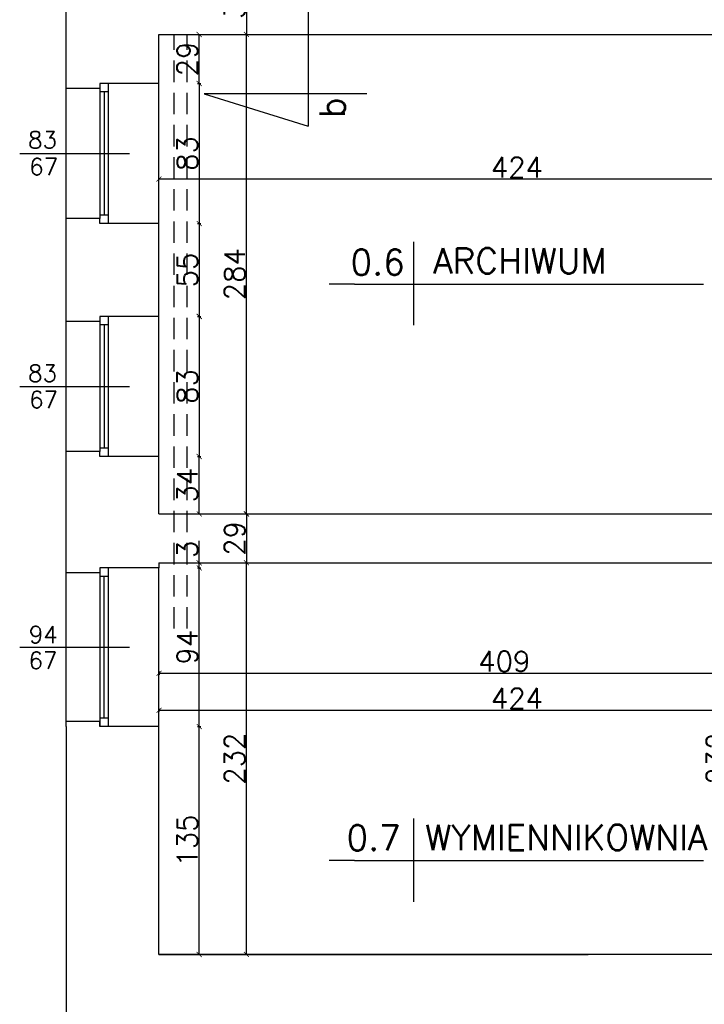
# Model space of a CAD drawing. Header units: millimetres. Extents: x -155361 to 49141, y -33787 to 6941.
# Tile 15 of 44: x -27476 to -27071, y 4684 to 5267. Entities that reach past the tile are written whole.
import ezdxf

# ---------------------------------------------------------------- set-up
doc = ezdxf.new("R2010")
doc.units = ezdxf.units.MM
doc.linetypes.add('DASHED', pattern=[19.05, 12.7, -6.35])
doc.styles.add('Opisowy', font='txt.shx')
doc.styles.get("Standard").update_dxf_attribs({"font": 'txt.shx'})
doc.dimstyles.new('ISO-25', dxfattribs={"dimtxt": 12, "dimasz": 3, "dimexe": 1, "dimexo": 1, "dimgap": 1, "dimtad": 1, "dimdec": 0, "dimtxsty": 'Opisowy', "dimblk": 'ARCHTICK', "dimcen": 2.5, "dimadec": 0, "dimazin": 0, "dimtfac": 1, "dimtdec": 0, "dimtmove": 0, "dimatfit": 3, "dimldrblk": 'ARCHTICK', "dimfxl": 1, "dimfxlon": 1, "dimarcsym": 0})

# ---------------------------------------------------------------- blocks, each defined once
blk = doc.blocks.new('_ArchTick')
at = {"color": 0, "linetype": 'ByBlock', "const_width": 0.15}
blk.add_lwpolyline([(-0.5, -0.5), (0.5, 0.5)], dxfattribs=at)
blk = doc.blocks.new('*D11538')
at = {"color": 0, "lineweight": -2}
for p, q in [((-27343.13, 5297.41), (-27341.13, 5297.41)), ((-27342.13, 5297.41), (-27342.13, 5258.41)), ((-27343.13, 5258.41), (-27341.13, 5258.41))]:
    blk.add_line(p, q, dxfattribs=at)
at = {"layer": 'Defpoints', "color": 0}
for p in [(-27396.13, 5297.41), (-27396.13, 5258.41), (-27342.13, 5258.41)]:
    blk.add_point(p, dxfattribs=at)
at = {"color": 0, "lineweight": -2, "xscale": 3, "yscale": 3, "zscale": 3}
for p, rotation in [((-27342.13, 5297.41), 90), ((-27342.13, 5258.41), -90.00000000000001)]:
    blk.add_blockref('_ArchTick', p, dxfattribs=dict(at, rotation=rotation))
at = {"color": 0, "insert": (-27349.13, 5277.91), "char_height": 12, "attachment_point": 5, "rotation": 90, "style": 'Opisowy'}
blk.add_mtext('39', dxfattribs=at)
blk = doc.blocks.new('*D11539')
at = {"color": 0, "lineweight": -2}
for p, q in [((-27343.13, 4974.41), (-27343.13, 4974.41)), ((-27342.13, 4974.41), (-27342.13, 4945.41)), ((-27343.13, 4945.41), (-27343.13, 4945.41))]:
    blk.add_line(p, q, dxfattribs=at)
at = {"layer": 'Defpoints', "color": 0}
for p in [(-27342.13, 4974.41), (-27342.13, 4945.41), (-27342.13, 4945.41)]:
    blk.add_point(p, dxfattribs=at)
at = {"color": 0, "lineweight": -2, "xscale": 3, "yscale": 3, "zscale": 3}
for p, rotation in [((-27342.13, 4974.41), 90), ((-27342.13, 4945.41), -90.00000000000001)]:
    blk.add_blockref('_ArchTick', p, dxfattribs=dict(at, rotation=rotation))
at = {"color": 0, "insert": (-27349.13, 4959.91), "char_height": 12, "attachment_point": 5, "rotation": 90, "style": 'Opisowy'}
blk.add_mtext('29', dxfattribs=at)
blk = doc.blocks.new('*D11540')
at = {"color": 0, "lineweight": -2}
for p, q in [((-27371.09, 5258.41), (-27369.09, 5258.41)), ((-27370.09, 5229.41), (-27370.09, 5258.41)), ((-27371.09, 5229.41), (-27369.09, 5229.41))]:
    blk.add_line(p, q, dxfattribs=at)
at = {"layer": 'Defpoints', "color": 0}
for p in [(-27393.93, 5258.41), (-27370.09, 5258.41), (-27393.93, 5229.41)]:
    blk.add_point(p, dxfattribs=at)
at = {"color": 0, "lineweight": -2, "xscale": 3, "yscale": 3, "zscale": 3}
for p, rotation in [((-27370.09, 5258.41), 90), ((-27370.09, 5229.41), -90.00000000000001)]:
    blk.add_blockref('_ArchTick', p, dxfattribs=dict(at, rotation=rotation))
at = {"color": 0, "insert": (-27377.09, 5243.91), "char_height": 12, "attachment_point": 5, "rotation": 90, "style": 'Opisowy'}
blk.add_mtext('29', dxfattribs=at)
blk = doc.blocks.new('*D11541')
at = {"color": 0, "lineweight": -2}
for p, q in [((-27371.09, 5229.41), (-27369.09, 5229.41)), ((-27370.09, 5229.41), (-27370.09, 5146.41)), ((-27371.09, 5146.41), (-27369.09, 5146.41))]:
    blk.add_line(p, q, dxfattribs=at)
at = {"layer": 'Defpoints', "color": 0}
for p in [(-27393.93, 5229.41), (-27393.93, 5146.41), (-27370.09, 5146.41)]:
    blk.add_point(p, dxfattribs=at)
at = {"color": 0, "lineweight": -2, "xscale": 3, "yscale": 3, "zscale": 3}
for p, rotation in [((-27370.09, 5229.41), 90), ((-27370.09, 5146.41), -90.00000000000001)]:
    blk.add_blockref('_ArchTick', p, dxfattribs=dict(at, rotation=rotation))
at = {"color": 0, "insert": (-27377.09, 5187.91), "char_height": 12, "attachment_point": 5, "rotation": 90, "style": 'Opisowy'}
blk.add_mtext('83', dxfattribs=at)
blk = doc.blocks.new('*D11542')
at = {"color": 0, "lineweight": -2}
for p, q in [((-27371.09, 5146.41), (-27369.09, 5146.41)), ((-27370.09, 5146.41), (-27370.09, 5091.41)), ((-27371.09, 5091.41), (-27369.09, 5091.41))]:
    blk.add_line(p, q, dxfattribs=at)
at = {"layer": 'Defpoints', "color": 0}
for p in [(-27393.93, 5146.41), (-27393.93, 5091.41), (-27370.09, 5091.41)]:
    blk.add_point(p, dxfattribs=at)
at = {"color": 0, "lineweight": -2, "xscale": 3, "yscale": 3, "zscale": 3}
for p, rotation in [((-27370.09, 5146.41), 90), ((-27370.09, 5091.41), -90.00000000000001)]:
    blk.add_blockref('_ArchTick', p, dxfattribs=dict(at, rotation=rotation))
at = {"color": 0, "insert": (-27377.09, 5118.91), "char_height": 12, "attachment_point": 5, "rotation": 90, "style": 'Opisowy'}
blk.add_mtext('55', dxfattribs=at)
blk = doc.blocks.new('*D11543')
at = {"color": 0, "lineweight": -2}
for p, q in [((-27371.09, 5091.41), (-27369.09, 5091.41)), ((-27370.09, 5091.41), (-27370.09, 5008.41)), ((-27371.09, 5008.41), (-27369.09, 5008.41))]:
    blk.add_line(p, q, dxfattribs=at)
at = {"layer": 'Defpoints', "color": 0}
for p in [(-27393.93, 5091.41), (-27393.93, 5008.41), (-27370.09, 5008.41)]:
    blk.add_point(p, dxfattribs=at)
at = {"color": 0, "lineweight": -2, "xscale": 3, "yscale": 3, "zscale": 3}
for p, rotation in [((-27370.09, 5091.41), 90), ((-27370.09, 5008.41), -90.00000000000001)]:
    blk.add_blockref('_ArchTick', p, dxfattribs=dict(at, rotation=rotation))
at = {"color": 0, "insert": (-27377.09, 5049.91), "char_height": 12, "attachment_point": 5, "rotation": 90, "style": 'Opisowy'}
blk.add_mtext('83', dxfattribs=at)
blk = doc.blocks.new('*D11544')
at = {"color": 0, "lineweight": -2}
for p, q in [((-27371.09, 5008.41), (-27369.09, 5008.41)), ((-27370.09, 4974.41), (-27370.09, 5008.41)), ((-27371.09, 4974.41), (-27369.09, 4974.41))]:
    blk.add_line(p, q, dxfattribs=at)
at = {"layer": 'Defpoints', "color": 0}
for p in [(-27393.93, 5008.41), (-27370.09, 5008.41), (-27393.93, 4974.41)]:
    blk.add_point(p, dxfattribs=at)
at = {"color": 0, "lineweight": -2, "xscale": 3, "yscale": 3, "zscale": 3}
for p, rotation in [((-27370.09, 5008.41), 90), ((-27370.09, 4974.41), -90.00000000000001)]:
    blk.add_blockref('_ArchTick', p, dxfattribs=dict(at, rotation=rotation))
at = {"color": 0, "insert": (-27377.09, 4991.41), "char_height": 12, "attachment_point": 5, "rotation": 90, "style": 'Opisowy'}
blk.add_mtext('34', dxfattribs=at)
blk = doc.blocks.new('*D11545')
at = {"color": 0, "lineweight": -2}
for p, q in [((-27370.09, 4945.41), (-27370.09, 4958.41)), ((-27371.09, 4945.41), (-27369.09, 4945.41)), ((-27371.09, 4942.41), (-27369.09, 4942.41)), ((-27370.09, 4942.41), (-27370.09, 4945.41))]:
    blk.add_line(p, q, dxfattribs=at)
at = {"layer": 'Defpoints', "color": 0}
for p in [(-27393.93, 4945.41), (-27393.93, 4942.41), (-27370.09, 4945.41)]:
    blk.add_point(p, dxfattribs=at)
at = {"color": 0, "lineweight": -2, "xscale": 3, "yscale": 3, "zscale": 3}
for p, rotation in [((-27370.09, 4945.41), 90), ((-27370.09, 4942.41), -90.00000000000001)]:
    blk.add_blockref('_ArchTick', p, dxfattribs=dict(at, rotation=rotation))
at = {"color": 0, "insert": (-27377.09, 4953.41), "char_height": 12, "attachment_point": 5, "rotation": 90, "style": 'Opisowy'}
blk.add_mtext('3', dxfattribs=at)
blk = doc.blocks.new('*D11546')
at = {"color": 0, "lineweight": -2}
for p, q in [((-27371.09, 4942.41), (-27369.09, 4942.41)), ((-27370.09, 4848.41), (-27370.09, 4942.41)), ((-27371.09, 4848.41), (-27369.09, 4848.41))]:
    blk.add_line(p, q, dxfattribs=at)
at = {"layer": 'Defpoints', "color": 0}
for p in [(-27393.93, 4942.41), (-27370.09, 4942.41), (-27393.93, 4848.41)]:
    blk.add_point(p, dxfattribs=at)
at = {"color": 0, "lineweight": -2, "xscale": 3, "yscale": 3, "zscale": 3}
for p, rotation in [((-27370.09, 4942.41), 90), ((-27370.09, 4848.41), -90.00000000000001)]:
    blk.add_blockref('_ArchTick', p, dxfattribs=dict(at, rotation=rotation))
at = {"color": 0, "insert": (-27377.09, 4895.41), "char_height": 12, "attachment_point": 5, "rotation": 90, "style": 'Opisowy'}
blk.add_mtext('94', dxfattribs=at)
blk = doc.blocks.new('*D11547')
at = {"color": 0, "lineweight": -2}
for p, q in [((-27371.09, 4848.41), (-27369.09, 4848.41)), ((-27370.09, 4713.41), (-27370.09, 4848.41)), ((-27371.09, 4713.41), (-27369.09, 4713.41))]:
    blk.add_line(p, q, dxfattribs=at)
at = {"layer": 'Defpoints', "color": 0}
for p in [(-27393.93, 4848.41), (-27370.09, 4848.41), (-27393.93, 4713.41)]:
    blk.add_point(p, dxfattribs=at)
at = {"color": 0, "lineweight": -2, "xscale": 3, "yscale": 3, "zscale": 3}
for p, rotation in [((-27370.09, 4848.41), 90), ((-27370.09, 4713.41), -90.00000000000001)]:
    blk.add_blockref('_ArchTick', p, dxfattribs=dict(at, rotation=rotation))
at = {"color": 0, "insert": (-27377.09, 4780.91), "char_height": 12, "attachment_point": 5, "rotation": 90, "style": 'Opisowy'}
blk.add_mtext('135', dxfattribs=at)
blk = doc.blocks.new('*D11548')
at = {"color": 0, "lineweight": -2}
for p, q in [((-27393.9, 4857.07), (-27393.9, 4859.07)), ((-27393.9, 4858.07), (-26969.9, 4858.07)), ((-26969.9, 4857.07), (-26969.9, 4859.07))]:
    blk.add_line(p, q, dxfattribs=at)
at = {"layer": 'Defpoints', "color": 0}
for p in [(-26969.9, 4858.07), (-27393.9, 4848.11), (-26969.9, 4848.11)]:
    blk.add_point(p, dxfattribs=at)
at = {"color": 0, "lineweight": -2, "xscale": 3, "yscale": 3, "zscale": 3, "rotation": 180}
blk.add_blockref('_ArchTick', (-27393.9, 4858.07), dxfattribs=at)
at = {"color": 0, "lineweight": -2, "xscale": 3, "yscale": 3, "zscale": 3}
blk.add_blockref('_ArchTick', (-26969.9, 4858.07), dxfattribs=at)
at = {"color": 0, "insert": (-27181.9, 4865.07), "char_height": 12, "attachment_point": 5, "style": 'Opisowy'}
blk.add_mtext('424', dxfattribs=at)
blk = doc.blocks.new('*D11549')
at = {"color": 0, "lineweight": -2}
for p, q in [((-27343.13, 4945.41), (-27341.13, 4945.41)), ((-27342.13, 4713.41), (-27342.13, 4945.41)), ((-27343.13, 4713.41), (-27341.13, 4713.41))]:
    blk.add_line(p, q, dxfattribs=at)
at = {"layer": 'Defpoints', "color": 0}
for p in [(-27393.93, 4945.41), (-27342.13, 4945.41), (-27393.93, 4713.41)]:
    blk.add_point(p, dxfattribs=at)
at = {"color": 0, "lineweight": -2, "xscale": 3, "yscale": 3, "zscale": 3}
for p, rotation in [((-27342.13, 4945.41), 90), ((-27342.13, 4713.41), -90.00000000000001)]:
    blk.add_blockref('_ArchTick', p, dxfattribs=dict(at, rotation=rotation))
at = {"color": 0, "insert": (-27349.13, 4829.41), "char_height": 12, "attachment_point": 5, "rotation": 90, "style": 'Opisowy'}
blk.add_mtext('232', dxfattribs=at)
blk = doc.blocks.new('*D11550')
at = {"color": 0, "lineweight": -2}
for p, q in [((-27343.13, 5258.41), (-27341.13, 5258.41)), ((-27342.13, 4974.41), (-27342.13, 5258.41)), ((-27343.13, 4974.41), (-27341.13, 4974.41))]:
    blk.add_line(p, q, dxfattribs=at)
at = {"layer": 'Defpoints', "color": 0}
for p in [(-27393.93, 5258.41), (-27342.13, 5258.41), (-27393.93, 4974.41)]:
    blk.add_point(p, dxfattribs=at)
at = {"color": 0, "lineweight": -2, "xscale": 3, "yscale": 3, "zscale": 3}
for p, rotation in [((-27342.13, 5258.41), 90), ((-27342.13, 4974.41), -90.00000000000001)]:
    blk.add_blockref('_ArchTick', p, dxfattribs=dict(at, rotation=rotation))
at = {"color": 0, "insert": (-27349.13, 5116.41), "char_height": 12, "attachment_point": 5, "rotation": 90, "style": 'Opisowy'}
blk.add_mtext('284', dxfattribs=at)
blk = doc.blocks.new('*D11554')
at = {"color": 0, "lineweight": -2}
for p, q in [((-27393.9, 4881.01), (-27393.9, 4879.01)), ((-27393.9, 4880.01), (-26984.9, 4880.01)), ((-26984.9, 4881.01), (-26984.9, 4879.01))]:
    blk.add_line(p, q, dxfattribs=at)
at = {"layer": 'Defpoints', "color": 0}
for p in [(-27393.9, 4958.62), (-26984.9, 4958.62), (-26984.9, 4880.01)]:
    blk.add_point(p, dxfattribs=at)
at = {"color": 0, "lineweight": -2, "xscale": 3, "yscale": 3, "zscale": 3, "rotation": 180}
blk.add_blockref('_ArchTick', (-27393.9, 4880.01), dxfattribs=at)
at = {"color": 0, "lineweight": -2, "xscale": 3, "yscale": 3, "zscale": 3}
blk.add_blockref('_ArchTick', (-26984.9, 4880.01), dxfattribs=at)
at = {"color": 0, "insert": (-27189.4, 4887.01), "char_height": 12, "attachment_point": 5, "style": 'Opisowy'}
blk.add_mtext('409', dxfattribs=at)
blk = doc.blocks.new('*D11588')
at = {"color": 0, "lineweight": -2}
for p, q in [((-27055.62, 4945.41), (-27057.62, 4945.41)), ((-27056.62, 4713.41), (-27056.62, 4945.41)), ((-27055.62, 4713.41), (-27057.62, 4713.41))]:
    blk.add_line(p, q, dxfattribs=at)
at = {"layer": 'Defpoints', "color": 0}
for p in [(-27056.62, 4945.41), (-26984.93, 4945.41), (-26969.93, 4713.41)]:
    blk.add_point(p, dxfattribs=at)
at = {"color": 0, "lineweight": -2, "xscale": 3, "yscale": 3, "zscale": 3}
for p, rotation in [((-27056.62, 4945.41), 90), ((-27056.62, 4713.41), -90.00000000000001)]:
    blk.add_blockref('_ArchTick', p, dxfattribs=dict(at, rotation=rotation))
at = {"color": 0, "insert": (-27063.62, 4829.41), "char_height": 12, "attachment_point": 5, "rotation": 90, "style": 'Opisowy'}
blk.add_mtext('232', dxfattribs=at)
blk = doc.blocks.new('*D11629')
at = {"color": 0, "lineweight": -2}
for p, q in [((-27393.93, 5171.71), (-27393.93, 5173.71)), ((-26969.93, 5172.71), (-27393.93, 5172.71)), ((-26969.93, 5171.71), (-26969.93, 5173.71))]:
    blk.add_line(p, q, dxfattribs=at)
at = {"layer": 'Defpoints', "color": 0}
for p in [(-27393.93, 5172.71), (-27393.93, 5153.41), (-26969.93, 5153.41)]:
    blk.add_point(p, dxfattribs=at)
at = {"color": 0, "lineweight": -2, "xscale": 3, "yscale": 3, "zscale": 3, "rotation": 180}
blk.add_blockref('_ArchTick', (-27393.93, 5172.71), dxfattribs=at)
at = {"color": 0, "lineweight": -2, "xscale": 3, "yscale": 3, "zscale": 3}
blk.add_blockref('_ArchTick', (-26969.93, 5172.71), dxfattribs=at)
at = {"color": 0, "insert": (-27181.93, 5179.71), "char_height": 12, "attachment_point": 5, "style": 'Opisowy'}
blk.add_mtext('424', dxfattribs=at)

msp = doc.modelspace()

# ---------------------------------------------------------------- linework, layer by layer
for p, q in [((-27305.61, 5349.07), (-27305.61, 5204.06)), ((-27448.93, 5229.41), (-27448.93, 5323.28)), ((-27393.93, 5229.41), (-27393.93, 5258.41)), ((-27393.93, 5258.41), (-26969.93, 5258.41)), ((-27448.93, 5146.41), (-27448.93, 5229.41)), ((-27428.93, 5229.41), (-27428.93, 5226.41)), ((-27423.93, 5229.41), (-27428.93, 5229.41)), ((-27428.93, 5229.41), (-27428.93, 5149.41)), ((-27393.93, 5229.41), (-27423.93, 5229.41)), ((-27423.93, 5229.41), (-27423.93, 5146.41)), ((-27393.93, 5146.41), (-27393.93, 5229.41)), ((-27428.93, 5226.41), (-27448.93, 5226.41)), ((-27423.93, 5224.41), (-27428.93, 5224.41)), ((-27426.43, 5224.41), (-27426.43, 5151.41)), ((-27270.76, 5223.22), (-27367.19, 5223.22)), ((-27367.19, 5223.22), (-27305.61, 5204.06)), ((-27476.4, 5187.91), (-27411.41, 5187.91)), ((-27423.93, 5151.41), (-27428.93, 5151.41)), ((-27428.93, 5149.41), (-27448.93, 5149.41)), ((-27448.93, 5091.41), (-27448.93, 5146.41)), ((-27428.93, 5146.41), (-27428.93, 5149.41)), ((-27423.93, 5146.41), (-27428.93, 5146.41)), ((-27393.93, 5146.41), (-27423.93, 5146.41)), ((-27393.93, 5091.41), (-27393.93, 5146.41)), ((-27243.13, 5135.6), (-27243.13, 5086.23)), ((-27278.08, 5110.56), (-27293.19, 5110.56)), ((-27278.08, 5110.56), (-27115.28, 5110.56)), ((-27115.28, 5110.56), (-27071.42, 5110.56)), ((-27448.93, 5008.41), (-27448.93, 5091.41)), ((-27428.93, 5088.41), (-27448.93, 5088.41)), ((-27428.93, 5091.41), (-27428.93, 5088.41)), ((-27423.93, 5091.41), (-27428.93, 5091.41)), ((-27428.93, 5091.41), (-27428.93, 5011.41)), ((-27393.93, 5091.41), (-27423.93, 5091.41)), ((-27423.93, 5091.41), (-27423.93, 5008.41)), ((-27393.93, 5008.41), (-27393.93, 5091.41)), ((-27423.93, 5086.41), (-27428.93, 5086.41)), ((-27426.43, 5086.41), (-27426.43, 5013.41)), ((-27476.4, 5049.91), (-27411.41, 5049.91)), ((-27428.93, 5011.41), (-27448.93, 5011.41)), ((-27423.93, 5013.41), (-27428.93, 5013.41)), ((-27428.93, 5008.41), (-27428.93, 5011.41)), ((-27448.93, 4942.41), (-27448.93, 5008.41)), ((-27423.93, 5008.41), (-27428.93, 5008.41)), ((-27393.93, 5008.41), (-27423.93, 5008.41)), ((-27393.93, 4974.41), (-27393.93, 5008.41)), ((-27393.93, 4974.41), (-26984.93, 4974.41)), ((-27448.93, 4848.41), (-27448.93, 4942.41)), ((-27448.93, 4942.41), (-27448.93, 4942.41)), ((-27428.93, 4942.41), (-27428.93, 4848.41)), ((-27428.93, 4942.41), (-27428.93, 4939.41)), ((-27423.93, 4942.41), (-27428.93, 4942.41)), ((-27393.93, 4942.41), (-27423.93, 4942.41)), ((-27423.93, 4942.41), (-27423.93, 4848.41)), ((-27393.93, 4945.41), (-27393.93, 4942.41)), ((-27393.93, 4945.41), (-26984.93, 4945.41)), ((-27393.93, 4848.41), (-27393.93, 4942.41)), ((-27428.93, 4939.41), (-27448.93, 4939.41)), ((-27423.93, 4937.41), (-27428.93, 4937.41)), ((-27426.43, 4853.41), (-27426.43, 4937.41)), ((-27476.4, 4895.41), (-27411.41, 4895.41)), ((-27423.93, 4853.41), (-27428.93, 4853.41)), ((-27428.93, 4851.41), (-27448.93, 4851.41)), ((-27448.93, 4848.41), (-27448.93, 4658.41)), ((-27428.93, 4848.41), (-27428.93, 4851.41)), ((-27423.93, 4848.41), (-27428.93, 4848.41)), ((-27393.93, 4848.41), (-27423.93, 4848.41)), ((-27393.93, 4713.41), (-27393.93, 4848.41)), ((-27243.13, 4794.02), (-27243.13, 4744.65)), ((-27278.08, 4768.97), (-27293.19, 4768.97)), ((-27278.08, 4768.97), (-27115.28, 4768.97)), ((-27115.28, 4768.97), (-27071.42, 4768.97)), ((-26969.93, 4713.41), (-27393.93, 4713.41)), ((-27393.93, 4713.41), (-27139.8, 4713.41))]:
    msp.add_line(p, q)
at = {"linetype": 'DASHED'}
for p, q in [((-27384.83, 4906.41), (-27384.83, 5258.41)), ((-27377.17, 4906.41), (-27377.17, 5258.41))]:
    msp.add_line(p, q, dxfattribs=at)

# ---------------------------------------------------------------- texts
at = {"insert": (-27298.77, 5209.09), "char_height": 15, "width": 2.2996, "attachment_point": 1, "rotation": 90}
msp.add_mtext('b', dxfattribs=at)
at = {"attachment_point": 1}
for s, insert, char_height, width in [('83', (-27471.45, 5201), 10, 0.8323), ('67', (-27470.72, 5185.13), 10, 40.9935), ('0.6', (-27280.48, 5130.98), 15, 8.9721), ('83', (-27471.45, 5062.68), 10, 0.8323), ('67', (-27470.83, 5047.13), 10, 40.9935), ('94', (-27471, 4907.9), 10, 9.0913), ('67', (-27471.18, 4892.63), 10, 40.9935), ('0.7', (-27282.85, 4790), 15, 2.6772), ('WYMIENNIKOWNIA', (-27236.28, 4790.25), 15, 11.3886)]:
    msp.add_mtext(s, dxfattribs=dict(at, insert=insert, char_height=char_height, width=width))
at = {"insert": (-27231.63, 5131.82), "char_height": 15, "attachment_point": 1}
msp.add_mtext('ARCHIWUM', dxfattribs=at)

# ---------------------------------------------------------------- dimensions: what is measured, and where the dimension line sits
for base, p1, p2, picture, middle in [((-27342.13, 5258.41), (-27396.13, 5297.41), (-27396.13, 5258.41), '*D11538', (-27349.13, 5277.91)), ((-27370.09, 5258.41), (-27393.93, 5229.41), (-27393.93, 5258.41), '*D11540', (-27377.09, 5243.91)), ((-27342.13, 5258.41), (-27393.93, 4974.41), (-27393.93, 5258.41), '*D11550', (-27349.13, 5116.41)), ((-27370.09, 5146.41), (-27393.93, 5229.41), (-27393.93, 5146.41), '*D11541', (-27377.09, 5187.91)), ((-27370.09, 5091.41), (-27393.93, 5146.41), (-27393.93, 5091.41), '*D11542', (-27377.09, 5118.91)), ((-27370.09, 5008.41), (-27393.93, 5091.41), (-27393.93, 5008.41), '*D11543', (-27377.09, 5049.91)), ((-27370.09, 5008.41), (-27393.93, 4974.41), (-27393.93, 5008.41), '*D11544', (-27377.09, 4991.41)), ((-27342.13, 4945.41), (-27342.13, 4974.41), (-27342.13, 4945.41), '*D11539', (-27349.13, 4959.91)), ((-27370.09, 4945.41), (-27393.93, 4942.41), (-27393.93, 4945.41), '*D11545', (-27377.09, 4953.41)), ((-27342.13, 4945.41), (-27393.93, 4713.41), (-27393.93, 4945.41), '*D11549', (-27349.13, 4829.41)), ((-27056.62, 4945.41), (-26969.93, 4713.41), (-26984.93, 4945.41), '*D11588', (-27063.62, 4829.41)), ((-27370.09, 4942.41), (-27393.93, 4848.41), (-27393.93, 4942.41), '*D11546', (-27377.09, 4895.41)), ((-27370.09, 4848.41), (-27393.93, 4713.41), (-27393.93, 4848.41), '*D11547', (-27377.09, 4780.91))]:
    dim = msp.add_linear_dim(base=base, p1=p1, p2=p2, angle=90, dimstyle='ISO-25', override={"dimzin": 1})
    dim.commit()
    dim.dimension.update_dxf_attribs({"geometry": picture, "text_midpoint": middle})
for base, p1, p2, picture, middle in [((-27393.93, 5172.71), (-26969.93, 5153.41), (-27393.93, 5153.41), '*D11629', (-27181.93, 5179.71)), ((-26984.9, 4880.01), (-27393.9, 4958.62), (-26984.9, 4958.62), '*D11554', (-27189.4, 4887.01)), ((-26969.9, 4858.07), (-27393.9, 4848.11), (-26969.9, 4848.11), '*D11548', (-27181.9, 4865.07))]:
    dim = msp.add_linear_dim(base=base, p1=p1, p2=p2, dimstyle='ISO-25', override={"dimzin": 1})
    dim.commit()
    dim.dimension.update_dxf_attribs({"geometry": picture, "text_midpoint": middle})

doc.saveas('drawing.dxf')
